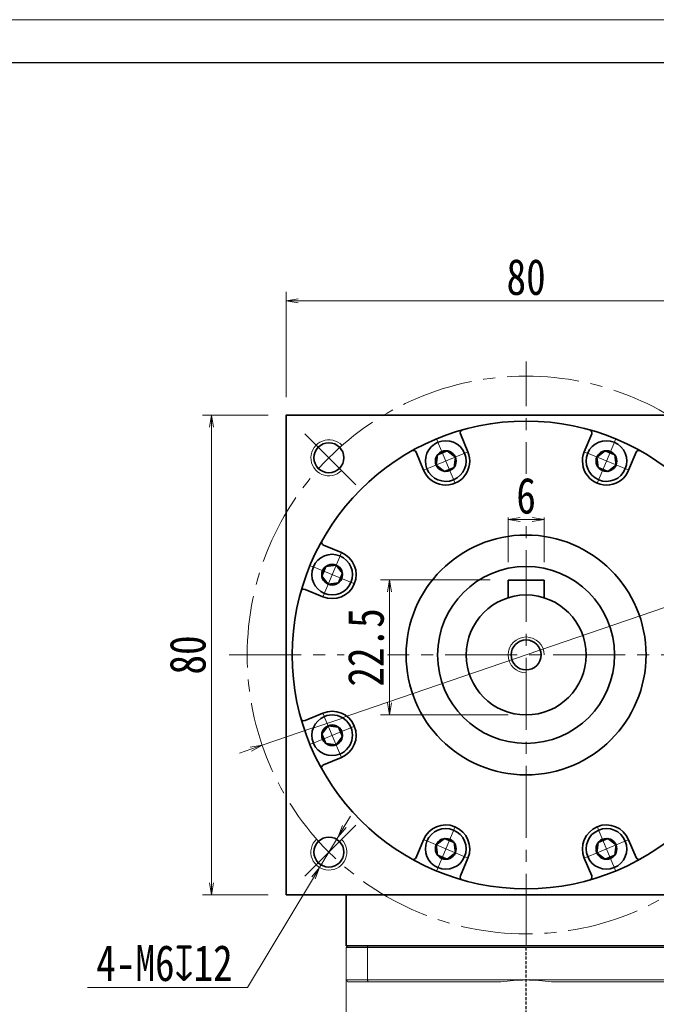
# Model space of a CAD drawing. Header units: millimetres. Extents: x -24 to 596, y -14 to 412.
# Tile 7 of 8: x 275 to 382, y 248 to 412. Entities that reach past the tile are written whole.
import ezdxf

# ---------------------------------------------------------------- set-up
doc = ezdxf.new("R2010")
doc.units = ezdxf.units.MM
doc.set_wipeout_variables(frame=1)
doc.linetypes.add('DASHED', pattern=[0.75, 0.5, -0.25])
doc.linetypes.add('点画线', pattern=[18, 12, -2, 2, -2])
for name, color, linetype, lineweight in [('EB0_1', 7, 'Continuous', 35), ('中心线层', 1, '点画线', 18), ('图框_外框线', 7, 'Continuous', 18), ('尺寸线层', 3, 'Continuous', 18), ('粗实线层', 7, 'Continuous', 35)]:
    doc.layers.add(name, color=color, linetype=linetype, lineweight=lineweight)
doc.styles.add('宋体', font='SimSun.ttf', dxfattribs={"width": 0.8})
doc.dimstyles.new('A水平标注$0', dxfattribs={"dimtxt": 3.5, "dimasz": 2, "dimexe": 1.5, "dimexo": 3, "dimgap": 1.1, "dimtad": 1, "dimtoh": 1, "dimdec": 4, "dimdsep": 46, "dimtxsty": '宋体', "dimblk": 'OPEN', "dimcen": 3, "dimclrd": 3, "dimclre": 3, "dimclrt": 6, "dimadec": 0, "dimazin": 0, "dimtm": 1e-09, "dimtfac": 1, "dimtdec": 4, "dimtix": 1, "dimtmove": 0, "dimatfit": 3, "dimldrblk": 'OPEN', "dimfxl": 0, "dimlwd": 13, "dimlwe": 13, "dimarcsym": 0})
doc.dimstyles.new('D直径标注φ25', dxfattribs={"dimtxt": 3.5, "dimasz": 2, "dimexe": 1, "dimexo": 3, "dimtad": 1, "dimtoh": 1, "dimdec": 1, "dimdsep": 46, "dimtxsty": '宋体', "dimblk": 'OPEN', "dimcen": 3, "dimclrd": 3, "dimclre": 3, "dimclrt": 130, "dimadec": 0, "dimazin": 0, "dimtm": 1e-09, "dimtfac": 1, "dimtdec": 1, "dimtmove": 0, "dimatfit": 0, "dimldrblk": 'OPEN', "dimfxl": 0, "dimlwd": 13, "dimlwe": 13, "dimarcsym": 0})
doc.dimstyles.new('螺孔(M8-7H)', dxfattribs={"dimtxt": 3.5, "dimasz": 2, "dimexe": 1.25, "dimexo": 3, "dimtad": 1, "dimtoh": 1, "dimdec": 4, "dimdsep": 46, "dimtxsty": '宋体', "dimblk": 'OPEN', "dimcen": 3, "dimclrd": 3, "dimclre": 3, "dimclrt": 2, "dimadec": 0, "dimazin": 0, "dimtm": 1e-09, "dimtfac": 1, "dimtdec": 4, "dimtmove": 0, "dimatfit": 3, "dimldrblk": 'OPEN', "dimfxl": 0, "dimlwd": 9, "dimlwe": 9, "dimarcsym": 0})

# ---------------------------------------------------------------- blocks, each defined once
blk = doc.blocks.new('_Open')
at = {"color": 0, "linetype": 'ByBlock', "lineweight": -2}
for p, q in [((-1, 0.167), (0, 0)), ((-1, -0.167), (0, 0)), ((0, 0), (-1, 0))]:
    blk.add_line(p, q, dxfattribs=at)
blk = doc.blocks.new('*D21')
at = {"layer": 'Defpoints', "color": 0, "transparency": 16777216}
for p in [(399.82, 365.58), (319.82, 346.52), (399.82, 346.52)]:
    blk.add_point(p, dxfattribs=at)
at = {"layer": '尺寸线层', "color": 3, "lineweight": 13, "transparency": 16777216}
for p, q in [((319.82, 349.52), (319.82, 367.08)), ((399.82, 349.52), (399.82, 367.08)), ((321.82, 365.58), (397.82, 365.58))]:
    blk.add_line(p, q, dxfattribs=at)
at = {"layer": '尺寸线层', "color": 3, "lineweight": 13, "transparency": 16777216, "xscale": 2, "yscale": 2, "zscale": 2}
for p, rotation in [((319.82, 365.58), 179.9999999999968), ((399.82, 365.58), 359.9999999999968)]:
    blk.add_blockref('_Open', p, dxfattribs=dict(at, rotation=rotation))
at = {"layer": '尺寸线层', "color": 6, "transparency": 16777216, "insert": (359.82, 369.51), "char_height": 6, "attachment_point": 5, "style": '宋体', "bg_fill": 3, "box_fill_scale": 1.1, "bg_fill_color": 257, "bg_fill_transparency": 0}
blk.add_mtext('80', dxfattribs=at)
blk = doc.blocks.new('*D22')
at = {"layer": 'Defpoints', "color": 0, "transparency": 16777216}
for p in [(307.37, 346.52), (319.82, 346.52), (319.82, 266.52)]:
    blk.add_point(p, dxfattribs=at)
at = {"layer": '尺寸线层', "color": 3, "lineweight": 13, "transparency": 16777216}
for p, q in [((316.82, 346.52), (305.87, 346.52)), ((307.37, 268.52), (307.37, 344.52)), ((316.82, 266.52), (305.87, 266.52))]:
    blk.add_line(p, q, dxfattribs=at)
at = {"layer": '尺寸线层', "color": 3, "lineweight": 13, "transparency": 16777216, "xscale": 2, "yscale": 2, "zscale": 2}
for p, rotation in [((307.37, 346.52), 90), ((307.37, 266.52), 270)]:
    blk.add_blockref('_Open', p, dxfattribs=dict(at, rotation=rotation))
at = {"layer": '尺寸线层', "color": 6, "transparency": 16777216, "insert": (303.43, 306.52), "char_height": 6, "attachment_point": 5, "rotation": 90, "style": '宋体', "bg_fill": 3, "box_fill_scale": 1.1, "bg_fill_color": 257, "bg_fill_transparency": 0}
blk.add_mtext('80', dxfattribs=at)
blk = doc.blocks.new('*X7')
at = {"layer": '中心线层', "linetype": '点画线', "lineweight": 18}
for p, q in [((0, -3.89), (0, 3.89)), ((-3.89, 0), (3.89, 0))]:
    blk.add_line(p, q, dxfattribs=at)
at = {"layer": '粗实线层'}
for p, q in [((-1.73, 0), (-0.87, 1.5)), ((-1.73, 0), (-0.87, -1.5)), ((-0.87, 1.5), (0.87, 1.5)), ((1.73, 0), (0.87, 1.5)), ((1.73, 0), (0.87, 1.5)), ((1.73, 0), (0.87, -1.5)), ((-0.87, -1.5), (0.87, -1.5))]:
    blk.add_line(p, q, dxfattribs=at)
blk.add_circle((0, 0), 1.73, dxfattribs=at)
for start, end in [(0, 180), (180, 360)]:
    blk.add_arc((0, 0), 3.39, start, end, dxfattribs=at)
blk = doc.blocks.new('*D31')
at = {"layer": 'Defpoints', "color": 0, "transparency": 16777216}
for p in [(356.82, 329.11), (356.82, 319.02), (362.82, 319.02)]:
    blk.add_point(p, dxfattribs=at)
at = {"layer": '尺寸线层', "color": 3, "lineweight": 13, "transparency": 16777216}
for p, q in [((356.82, 322.02), (356.82, 330.61)), ((362.82, 322.02), (362.82, 330.61)), ((360.82, 329.11), (358.82, 329.11))]:
    blk.add_line(p, q, dxfattribs=at)
at = {"layer": '尺寸线层', "color": 3, "lineweight": 13, "transparency": 16777216, "xscale": 2, "yscale": 2, "zscale": 2, "rotation": 180}
blk.add_blockref('_Open', (356.82, 329.11), dxfattribs=at)
at = {"layer": '尺寸线层', "color": 3, "lineweight": 13, "transparency": 16777216, "xscale": 2, "yscale": 2, "zscale": 2}
blk.add_blockref('_Open', (362.82, 329.11), dxfattribs=at)
at = {"layer": '尺寸线层', "color": 6, "transparency": 16777216, "insert": (359.82, 333.04), "char_height": 6, "attachment_point": 5, "style": '宋体', "bg_fill": 3, "box_fill_scale": 1.1, "bg_fill_color": 257, "bg_fill_transparency": 0}
blk.add_mtext('6', dxfattribs=at)
blk = doc.blocks.new('*D32')
at = {"layer": 'Defpoints', "color": 0, "transparency": 16777216}
for p in [(356.82, 319.02), (337.04, 296.52), (359.82, 296.52)]:
    blk.add_point(p, dxfattribs=at)
at = {"layer": '尺寸线层', "color": 3, "lineweight": 13, "transparency": 16777216}
for p, q in [((353.82, 319.02), (335.54, 319.02)), ((337.04, 317.02), (337.04, 298.52)), ((356.82, 296.52), (335.54, 296.52))]:
    blk.add_line(p, q, dxfattribs=at)
at = {"layer": '尺寸线层', "color": 3, "lineweight": 13, "transparency": 16777216, "xscale": 2, "yscale": 2, "zscale": 2}
for p, rotation in [((337.04, 319.02), 90), ((337.04, 296.52), 270)]:
    blk.add_blockref('_Open', p, dxfattribs=dict(at, rotation=rotation))
at = {"layer": '尺寸线层', "color": 6, "transparency": 16777216, "insert": (333.14, 307.77), "char_height": 6, "attachment_point": 5, "rotation": 90, "style": '宋体', "bg_fill": 3, "box_fill_scale": 1.1, "bg_fill_color": 257, "bg_fill_transparency": 0}
blk.add_mtext('22.5', dxfattribs=at)
blk = doc.blocks.new('*D34')
at = {"layer": 'Defpoints', "color": 0, "transparency": 16777216}
for p in [(403.81, 321.59), (315.83, 291.45)]:
    blk.add_point(p, dxfattribs=at)
at = {"layer": '尺寸线层', "color": 3, "lineweight": 13, "transparency": 16777216}
for p, q in [((405.7, 322.24), (414.39, 325.22)), ((414.39, 325.22), (427.03, 325.22)), ((315.83, 291.45), (403.81, 321.59)), ((313.94, 290.8), (312.05, 290.15))]:
    blk.add_line(p, q, dxfattribs=at)
at = {"layer": '尺寸线层', "color": 3, "lineweight": 13, "transparency": 16777216, "xscale": 2, "yscale": 2, "zscale": 2}
for p, rotation in [((403.81, 321.59), 198.9137033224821), ((315.83, 291.45), 18.91370332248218)]:
    blk.add_blockref('_Open', p, dxfattribs=dict(at, rotation=rotation))
at = {"layer": '尺寸线层', "color": 130, "transparency": 16777216, "insert": (421.21, 329.35), "char_height": 6, "attachment_point": 5, "style": '宋体'}
blk.add_mtext('φ93', dxfattribs=at)
blk = doc.blocks.new('*D36')
at = {"color": 3, "lineweight": 9, "transparency": 16777216}
for p, q in [((329.51, 277.92), (330.54, 279.64)), ((328.48, 276.21), (325.4, 271.07)), ((313.37, 251.04), (324.37, 269.35)), ((286.69, 251.04), (313.37, 251.04))]:
    blk.add_line(p, q, dxfattribs=at)
at = {"layer": 'Defpoints', "color": 0, "transparency": 16777216}
for p in [(328.48, 276.21), (325.4, 271.07)]:
    blk.add_point(p, dxfattribs=at)
at = {"color": 3, "lineweight": 9, "transparency": 16777216, "xscale": 2, "yscale": 2, "zscale": 2}
for p, rotation in [((328.48, 276.21), 239.0251113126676), ((325.4, 271.07), 59.0251113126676)]:
    blk.add_blockref('_Open', p, dxfattribs=dict(at, rotation=rotation))
at = {"color": 2, "transparency": 16777216, "insert": (299.53, 255.1), "char_height": 6, "attachment_point": 5, "style": '宋体'}
blk.add_mtext('4-M6{\\famgdt|b0|i0|c0|p0;x}{12}', dxfattribs=at)

msp = doc.modelspace()

# ---------------------------------------------------------------- linework, layer by layer
at = {"color": 7, "linetype": 'Continuous', "lineweight": 15}
for p, q in [((333.47746, 258.01793), (330.12134, 258.01793)), ((386.16522, 258.01793), (333.47746, 258.01793)), ((329.82134, 257.71793), (333.36383, 257.71793)), ((329.82134, 257.71793), (329.82134, 252.31793)), ((333.36383, 257.71793), (386.27885, 257.71793)), ((333.36383, 252.31793), (333.36383, 257.71793)), ((333.36383, 252.31793), (329.82134, 252.31793)), ((330.12134, 252.01793), (333.47746, 252.01793)), ((359.82134, 252.31793), (333.36383, 252.31793)), ((333.47746, 252.01793), (355.58932, 252.01793)), ((386.27885, 252.31793), (359.82134, 252.31793)), ((364.05336, 252.01793), (386.16522, 252.01793))]:
    msp.add_line(p, q, dxfattribs=at)
at = {"color": 1, "linetype": 'DASHED'}
msp.add_line((359.82134, 139.46623), (359.82134, 258.01793), dxfattribs=at)
at = {"color": 7, "linetype": 'Continuous', "lineweight": 15}
for start, end in [(90, 98.1096145), (81.8903855, 90)]:
    msp.add_arc((359.82134, 222.31793), 30, start, end, dxfattribs=at)
for points in [[(329.82134, 257.71793), (330.12134, 258.01793)], [(333.36383, 257.71793), (333.47746, 258.01793)], [(329.82134, 233.46793), (329.82134, 252.31793)], [(329.82134, 252.31793), (330.12134, 252.01793)], [(333.36383, 252.31793), (333.47746, 252.01793)]]:
    msp.add_open_spline(points, degree=1, dxfattribs=at)
at = {"layer": 'EB0_1'}
msp.add_line((389.82134, 258.01793), (329.82134, 258.01793), dxfattribs=at)
msp.add_line((389.82134, 258.01793), (329.82134, 258.01793), dxfattribs=at)
msp.add_line((389.82134, 258.01793), (329.82134, 258.01793), dxfattribs=at)
at = {"layer": '中心线层'}
for p, q in [((359.82134, 258.01793), (359.82134, 355.46241)), ((331.42746, 334.91181), (322.35787, 343.9814)), ((310.32134, 306.51793), (409.32134, 306.51793)), ((331.42746, 278.12405), (322.35787, 269.05446))]:
    msp.add_line(p, q, dxfattribs=at)
msp.add_circle((359.82134, 306.51793), 46.5, dxfattribs=at)
at = {"layer": '图框_外框线', "color": 3}
msp.add_lwpolyline([(-21.18002, -14.29651), (582.30414, -14.29651), (582.30414, 412.453), (-21.18002, 412.453)], close=True, dxfattribs=at)
at = {"layer": '图框_外框线', "color": 3, "lineweight": 25}
msp.add_lwpolyline([(14.74166, -7.11218), (575.11981, -7.11218), (575.11981, 405.26866), (14.74166, 405.26866)], close=True, dxfattribs=at)
at = {"layer": '粗实线层'}
for p, q in [((350.12294, 340.38445), (348.88453, 343.37422)), ((369.51974, 340.38445), (370.75815, 343.37422)), ((342.7319, 337.32298), (341.4935, 340.31275)), ((376.91078, 337.32298), (378.14918, 340.31275)), ((329.01629, 323.60737), (326.02651, 324.84577)), ((362.82134, 319.01793), (356.82134, 319.01793)), ((356.82134, 319.01793), (356.82134, 316.05732)), ((362.82134, 319.01793), (362.82134, 316.05732)), ((325.95482, 316.21633), (322.96505, 317.45474)), ((325.95482, 296.81953), (322.96505, 295.58112)), ((329.01629, 289.42849), (326.02651, 288.19008)), ((342.7319, 275.71288), (341.4935, 272.7231)), ((376.91078, 275.71288), (378.14918, 272.7231)), ((350.12294, 272.65141), (348.88453, 269.66164)), ((369.51974, 272.65141), (370.75815, 269.66164)), ((329.82134, 258.01793), (329.82134, 266.51793))]:
    msp.add_line(p, q, dxfattribs=at)
msp.add_lwpolyline([(319.82134, 266.51793), (319.82134, 346.51793), (399.82134, 346.51793), (399.82134, 266.51793)], close=True, dxfattribs=at)
for centre, radius in [((359.82134, 306.51793), 39), ((326.94087, 339.39839), 2.5), ((359.82134, 306.51793), 20), ((359.82134, 306.51793), 14.75), ((359.82134, 306.51793), 10), ((359.82134, 306.51793), 2.5), ((326.94087, 273.63746), 2.5)]:
    msp.add_circle(centre, radius, dxfattribs=at)
for centre, radius, start, end in [((349.34647, 343.56556), 0.5, 105.7874876, 202.5001118), ((370.29621, 343.56556), 0.5, 337.4998882, 74.2125124), ((341.03156, 340.12141), 0.5, 22.4998882, 119.2125124), ((346.42742, 338.85371), 4, 202.5, 22.5), ((373.21526, 338.85371), 4, 157.5, 337.5), ((378.61112, 340.12141), 0.5, 60.7874876, 157.5001118), ((326.21785, 325.30771), 0.5, 150.7874876, 247.5001118), ((327.48556, 319.91185), 4, 247.5, 67.5), ((322.77371, 316.9928), 0.5, 67.4998882, 164.2125124), ((322.77371, 296.04306), 0.5, 195.7874876, 292.5001118), ((327.48556, 293.12401), 4, 292.5, 112.5), ((326.21785, 287.72815), 0.5, 112.4998882, 209.2125124), ((346.42742, 274.18215), 4, 337.5, 157.5), ((373.21526, 274.18215), 4, 22.5, 202.5), ((341.03156, 272.91444), 0.5, 240.7874876, 337.5001118), ((378.61112, 272.91444), 0.5, 202.4998882, 299.2125124), ((349.34647, 269.47029), 0.5, 157.4998882, 254.2125124), ((370.29621, 269.47029), 0.5, 285.7874876, 22.5001118)]:
    msp.add_arc(centre, radius, start, end, dxfattribs=at)
at = {"layer": '粗实线层', "lineweight": 18}
for centre, start, end in [((326.94087, 339.39839), 43.1514284, 315), ((359.82134, 306.51793), 0, 270), ((326.94087, 273.63746), 133.1514284, 45)]:
    msp.add_arc(centre, 3, start, end, dxfattribs=at)

# ---------------------------------------------------------------- next in the draw order: dimensions: what is measured, and where the dimension line sits
at = {"layer": '尺寸线层'}
for base, p1, p2, picture, middle in [((399.82134, 365.57705), (319.82134, 346.51793), (399.82134, 346.51793), '*D21', (359.82134, 369.51001)), ((356.82134, 329.11042), (362.82134, 319.01793), (356.82134, 319.01793), '*D31', (359.82134, 333.04339))]:
    dim = msp.add_linear_dim(base=base, p1=p1, p2=p2, dimstyle='A水平标注$0', override={"dimtxt": 6, "dimgap": 1, "dimblk": 'Open', "dimtfill": 1, "dimtfillclr": 256}, dxfattribs=at)
    dim.commit()
    dim.dimension.update_dxf_attribs({"geometry": picture, "text_midpoint": middle})

# ---------------------------------------------------------------- next in the draw order: wipeouts: each hides what was drawn before it
for points in [[(349.55937, 340.15101), (349.55126, 340.17043), (349.54302, 340.18981), (349.53466, 340.20913), (349.52618, 340.2284), (349.51759, 340.24761), (349.50887, 340.26678), (349.50004, 340.28588), (349.49109, 340.30494), (349.48201, 340.32393), (349.47283, 340.34287), (349.46352, 340.36176), (349.4541, 340.38058), (349.44456, 340.39935), (349.4349, 340.41805), (349.42513, 340.4367), (349.41524, 340.45529), (349.40524, 340.47381), (349.39512, 340.49227), (349.38489, 340.51067), (349.37454, 340.529), (349.36408, 340.54727), (349.35351, 340.56547), (349.34282, 340.58361), (349.33202, 340.60168), (349.32111, 340.61968), (349.31009, 340.63762), (349.29895, 340.65549), (349.28771, 340.67328), (349.27636, 340.69101), (349.26489, 340.70867), (349.26489, 340.70867), (349.1763, 340.83759), (349.08184, 340.9623), (348.98174, 341.08251), (348.8762, 341.19798), (348.76544, 341.30845), (348.64971, 341.4137), (348.52924, 341.5135), (348.4043, 341.60763), (348.27514, 341.6959), (348.14206, 341.77811), (348.00532, 341.8541), (347.86522, 341.9237), (347.72206, 341.98676), (347.57614, 342.04315), (347.42778, 342.09275), (347.27728, 342.13545), (347.12498, 342.17117), (346.97119, 342.19982), (346.81625, 342.22134), (346.66047, 342.23569), (346.5042, 342.24284), (346.34776, 342.24278), (346.1915, 342.23549), (346.03574, 342.22101), (345.88081, 342.19935), (345.72704, 342.17057), (345.57477, 342.13473), (345.42431, 342.0919), (345.27599, 342.04218), (345.13012, 341.98566), (345.13012, 341.98566), (344.98702, 341.92248), (344.84698, 341.85276), (344.7103, 341.77666), (344.57728, 341.69433), (344.44821, 341.60595), (344.32334, 341.51171), (344.20296, 341.41181), (344.08731, 341.30647), (343.97665, 341.1959), (343.87121, 341.08034), (343.77121, 340.96004), (343.67686, 340.83526), (343.58837, 340.70626), (343.50593, 340.57331), (343.42971, 340.4367), (343.35988, 340.29672), (343.29657, 340.15367), (343.23993, 340.00785), (343.19008, 339.85957), (343.14712, 339.70914), (343.11115, 339.5569), (343.08224, 339.40316), (343.06046, 339.24825), (343.04584, 339.0925), (343.03842, 338.93624), (343.03823, 338.77981), (343.04524, 338.62353), (343.05946, 338.46775), (343.08086, 338.31278), (343.10937, 338.15897), (343.10937, 338.15897), (343.11375, 338.13838), (343.11826, 338.11781), (343.12289, 338.09728), (343.12765, 338.07677), (343.13254, 338.05629), (343.13756, 338.03585), (343.1427, 338.01544), (343.14797, 337.99505), (343.15336, 337.97471), (343.15888, 337.95439), (343.16453, 337.93411), (343.17031, 337.91387), (343.17621, 337.89366), (343.18223, 337.87349), (343.18838, 337.85335), (343.19465, 337.83326), (343.20105, 337.8132), (343.20758, 337.79319), (343.21422, 337.77321), (343.221, 337.75328), (343.22789, 337.73339), (343.23491, 337.71355), (343.24205, 337.69374), (343.24932, 337.67398), (343.2567, 337.65427), (343.26421, 337.6346), (343.27184, 337.61498), (343.2796, 337.59541), (343.28747, 337.57589), (343.29547, 337.55642), (343.29547, 337.55642), (343.36766, 337.39428), (343.44823, 337.23614), (343.53697, 337.08244), (343.63363, 336.9336), (343.73795, 336.79001), (343.84964, 336.65208), (343.9684, 336.52019), (344.0939, 336.39469), (344.22579, 336.27594), (344.36372, 336.16424), (344.5073, 336.05992), (344.65615, 335.96326), (344.80985, 335.87452), (344.96799, 335.79395), (345.13012, 335.72176), (345.29581, 335.65816), (345.46461, 335.60331), (345.63604, 335.55738), (345.80964, 335.52048), (345.98494, 335.49271), (346.16144, 335.47416), (346.33868, 335.46487), (346.51616, 335.46487), (346.6934, 335.47416), (346.8699, 335.49271), (347.0452, 335.52048), (347.2188, 335.55738), (347.39023, 335.60331), (347.55903, 335.65816), (347.72472, 335.72176), (347.72472, 335.72176), (347.88685, 335.79395), (348.04499, 335.87452), (348.19869, 335.96326), (348.34754, 336.05992), (348.49112, 336.16424), (348.62905, 336.27594), (348.76094, 336.39469), (348.88644, 336.52019), (349.0052, 336.65208), (349.11689, 336.79001), (349.22121, 336.9336), (349.31787, 337.08244), (349.40661, 337.23614), (349.48718, 337.39428), (349.55937, 337.55642), (349.62297, 337.72211), (349.67782, 337.8909), (349.72375, 338.06233), (349.76065, 338.23593), (349.78842, 338.41123), (349.80697, 338.58774), (349.81626, 338.76497), (349.81626, 338.94245), (349.80697, 339.11969), (349.78842, 339.2962), (349.76065, 339.47149), (349.72375, 339.64509), (349.67782, 339.81652), (349.62297, 339.98532)], [(376.34721, 337.55642), (376.35521, 337.57589), (376.36308, 337.59541), (376.37084, 337.61498), (376.37847, 337.6346), (376.38598, 337.65427), (376.39336, 337.67398), (376.40063, 337.69374), (376.40777, 337.71355), (376.41479, 337.73339), (376.42168, 337.75328), (376.42846, 337.77321), (376.4351, 337.79319), (376.44163, 337.8132), (376.44803, 337.83326), (376.4543, 337.85335), (376.46045, 337.87349), (376.46647, 337.89366), (376.47237, 337.91387), (376.47815, 337.93411), (376.4838, 337.95439), (376.48932, 337.97471), (376.49471, 337.99505), (376.49998, 338.01544), (376.50512, 338.03585), (376.51014, 338.05629), (376.51503, 338.07677), (376.51979, 338.09728), (376.52442, 338.11781), (376.52893, 338.13838), (376.53331, 338.15897), (376.53331, 338.15897), (376.56182, 338.31278), (376.58322, 338.46775), (376.59744, 338.62353), (376.60445, 338.77981), (376.60426, 338.93624), (376.59684, 339.0925), (376.58222, 339.24825), (376.56044, 339.40316), (376.53153, 339.5569), (376.49556, 339.70914), (376.4526, 339.85957), (376.40275, 340.00785), (376.34611, 340.15367), (376.2828, 340.29672), (376.21297, 340.4367), (376.13675, 340.57331), (376.05431, 340.70626), (375.96582, 340.83526), (375.87147, 340.96004), (375.77147, 341.08034), (375.66603, 341.1959), (375.55537, 341.30647), (375.43972, 341.41181), (375.31934, 341.51171), (375.19447, 341.60595), (375.0654, 341.69433), (374.93238, 341.77666), (374.7957, 341.85276), (374.65566, 341.92248), (374.51256, 341.98566), (374.51256, 341.98566), (374.36669, 342.04218), (374.21837, 342.0919), (374.06791, 342.13473), (373.91564, 342.17057), (373.76187, 342.19935), (373.60694, 342.22101), (373.45118, 342.23549), (373.29492, 342.24278), (373.13848, 342.24284), (372.98221, 342.23569), (372.82643, 342.22134), (372.67149, 342.19982), (372.5177, 342.17117), (372.3654, 342.13545), (372.2149, 342.09275), (372.06654, 342.04315), (371.92062, 341.98676), (371.77746, 341.9237), (371.63736, 341.8541), (371.50062, 341.77811), (371.36754, 341.6959), (371.23838, 341.60763), (371.11344, 341.5135), (370.99297, 341.4137), (370.87724, 341.30845), (370.76648, 341.19798), (370.66094, 341.08251), (370.56084, 340.9623), (370.46638, 340.83759), (370.37779, 340.70867), (370.37779, 340.70867), (370.36632, 340.69101), (370.35497, 340.67328), (370.34373, 340.65549), (370.33259, 340.63762), (370.32157, 340.61968), (370.31066, 340.60168), (370.29986, 340.58361), (370.28917, 340.56547), (370.2786, 340.54727), (370.26814, 340.529), (370.25779, 340.51067), (370.24756, 340.49227), (370.23744, 340.47381), (370.22744, 340.45529), (370.21755, 340.4367), (370.20778, 340.41805), (370.19812, 340.39935), (370.18858, 340.38058), (370.17916, 340.36176), (370.16985, 340.34287), (370.16067, 340.32393), (370.15159, 340.30494), (370.14264, 340.28588), (370.13381, 340.26678), (370.12509, 340.24761), (370.1165, 340.2284), (370.10802, 340.20913), (370.09966, 340.18981), (370.09142, 340.17043), (370.08331, 340.15101), (370.08331, 340.15101), (370.01971, 339.98532), (369.96486, 339.81652), (369.91893, 339.64509), (369.88203, 339.47149), (369.85426, 339.2962), (369.83571, 339.11969), (369.82642, 338.94245), (369.82642, 338.76497), (369.83571, 338.58774), (369.85426, 338.41123), (369.88203, 338.23593), (369.91893, 338.06233), (369.96486, 337.8909), (370.01971, 337.72211), (370.08331, 337.55642), (370.1555, 337.39428), (370.23607, 337.23614), (370.32481, 337.08244), (370.42147, 336.9336), (370.52579, 336.79001), (370.63748, 336.65208), (370.75624, 336.52019), (370.88174, 336.39469), (371.01363, 336.27594), (371.15156, 336.16424), (371.29514, 336.05992), (371.44399, 335.96326), (371.59769, 335.87452), (371.75583, 335.79395), (371.91796, 335.72176), (371.91796, 335.72176), (372.08365, 335.65816), (372.25245, 335.60331), (372.42388, 335.55738), (372.59748, 335.52048), (372.77278, 335.49271), (372.94928, 335.47416), (373.12652, 335.46487), (373.304, 335.46487), (373.48124, 335.47416), (373.65774, 335.49271), (373.83304, 335.52048), (374.00664, 335.55738), (374.17807, 335.60331), (374.34687, 335.65816), (374.51256, 335.72176), (374.67469, 335.79395), (374.83283, 335.87452), (374.98653, 335.96326), (375.13538, 336.05992), (375.27896, 336.16424), (375.41689, 336.27594), (375.54878, 336.39469), (375.67428, 336.52019), (375.79304, 336.65208), (375.90473, 336.79001), (376.00905, 336.9336), (376.10571, 337.08244), (376.19445, 337.23614), (376.27502, 337.39428)], [(328.78285, 323.0438), (328.76338, 323.0518), (328.74386, 323.05967), (328.72428, 323.06742), (328.70466, 323.07506), (328.685, 323.08256), (328.66529, 323.08995), (328.64553, 323.09722), (328.62572, 323.10436), (328.60588, 323.11138), (328.58599, 323.11827), (328.56605, 323.12504), (328.54608, 323.13169), (328.52606, 323.13822), (328.50601, 323.14462), (328.48591, 323.15089), (328.46578, 323.15704), (328.44561, 323.16306), (328.4254, 323.16896), (328.40516, 323.17474), (328.38488, 323.18038), (328.36456, 323.18591), (328.34421, 323.1913), (328.32383, 323.19657), (328.30342, 323.20171), (328.28297, 323.20673), (328.2625, 323.21162), (328.24199, 323.21638), (328.22146, 323.22101), (328.20089, 323.22552), (328.1803, 323.22989), (328.1803, 323.22989), (328.02649, 323.25841), (327.87152, 323.27981), (327.71574, 323.29403), (327.55946, 323.30104), (327.40303, 323.30084), (327.24677, 323.29343), (327.09102, 323.27881), (326.93611, 323.25703), (326.78237, 323.22812), (326.63012, 323.19214), (326.4797, 323.14919), (326.33142, 323.09934), (326.1856, 323.0427), (326.04255, 322.97939), (325.90257, 322.90956), (325.76596, 322.83334), (325.63301, 322.75089), (325.50401, 322.66241), (325.37923, 322.56806), (325.25893, 322.46806), (325.14337, 322.36262), (325.0328, 322.25195), (324.92746, 322.13631), (324.82756, 322.01593), (324.73332, 321.89106), (324.64494, 321.76198), (324.56261, 321.62897), (324.48651, 321.49229), (324.41679, 321.35225), (324.3536, 321.20915), (324.3536, 321.20915), (324.29709, 321.06328), (324.24737, 320.91496), (324.20454, 320.7645), (324.16869, 320.61222), (324.13991, 320.45846), (324.11826, 320.30353), (324.10378, 320.14777), (324.09649, 319.9915), (324.09643, 319.83507), (324.10358, 319.6788), (324.11793, 319.52302), (324.13945, 319.36808), (324.1681, 319.21429), (324.20381, 319.06198), (324.24652, 318.91149), (324.29611, 318.76313), (324.35251, 318.61721), (324.41557, 318.47405), (324.48517, 318.33395), (324.56116, 318.19721), (324.64337, 318.06412), (324.73164, 317.93497), (324.82577, 317.81003), (324.92557, 317.68956), (325.03082, 317.57383), (325.14129, 317.46307), (325.25676, 317.35753), (325.37697, 317.25742), (325.50168, 317.16297), (325.6306, 317.07438), (325.6306, 317.07438), (325.64826, 317.06291), (325.66599, 317.05156), (325.68378, 317.04031), (325.70165, 317.02918), (325.71958, 317.01816), (325.73759, 317.00725), (325.75566, 316.99645), (325.7738, 316.98576), (325.792, 316.97519), (325.81027, 316.96473), (325.8286, 316.95438), (325.847, 316.94415), (325.86546, 316.93403), (325.88398, 316.92403), (325.90257, 316.91414), (325.92121, 316.90437), (325.93992, 316.89471), (325.95869, 316.88517), (325.97751, 316.87575), (325.99639, 316.86644), (326.01533, 316.85725), (326.03433, 316.84818), (326.05338, 316.83923), (326.07249, 316.8304), (326.09165, 316.82168), (326.11087, 316.81308), (326.13014, 316.80461), (326.14946, 316.79625), (326.16884, 316.78801), (326.18826, 316.7799), (326.18826, 316.7799), (326.35395, 316.71629), (326.52274, 316.66145), (326.69418, 316.61551), (326.86778, 316.57861), (327.04307, 316.55085), (327.21958, 316.5323), (327.39682, 316.52301), (327.5743, 316.52301), (327.75153, 316.5323), (327.92804, 316.55085), (328.10333, 316.57861), (328.27694, 316.61551), (328.44837, 316.66145), (328.61716, 316.71629), (328.78285, 316.7799), (328.94499, 316.85208), (329.10312, 316.93266), (329.25683, 317.0214), (329.40567, 317.11806), (329.54926, 317.22238), (329.68719, 317.33407), (329.81908, 317.45283), (329.94458, 317.57833), (330.06333, 317.71022), (330.17502, 317.84815), (330.27934, 317.99173), (330.37601, 318.14058), (330.46475, 318.29428), (330.54532, 318.45242), (330.61751, 318.61455), (330.61751, 318.61455), (330.68111, 318.78024), (330.73596, 318.94904), (330.78189, 319.12047), (330.81879, 319.29407), (330.84655, 319.46937), (330.86511, 319.64587), (330.87439, 319.82311), (330.87439, 320.00059), (330.86511, 320.17783), (330.84655, 320.35433), (330.81879, 320.52963), (330.78189, 320.70323), (330.73596, 320.87466), (330.68111, 321.04345), (330.61751, 321.20915), (330.54532, 321.37128), (330.46475, 321.52942), (330.37601, 321.68312), (330.27934, 321.83197), (330.17502, 321.97555), (330.06333, 322.11348), (329.94458, 322.24537), (329.81908, 322.37087), (329.68719, 322.48963), (329.54926, 322.60132), (329.40567, 322.70564), (329.25683, 322.8023), (329.10312, 322.89104), (328.94499, 322.97161)], [(326.18826, 296.25596), (326.16884, 296.24784), (326.14946, 296.23961), (326.13014, 296.23125), (326.11087, 296.22277), (326.09165, 296.21418), (326.07249, 296.20546), (326.05338, 296.19663), (326.03433, 296.18767), (326.01533, 296.1786), (325.99639, 296.16941), (325.97751, 296.16011), (325.95869, 296.15068), (325.93992, 296.14114), (325.92121, 296.13149), (325.90257, 296.12172), (325.88398, 296.11183), (325.86546, 296.10183), (325.847, 296.09171), (325.8286, 296.08147), (325.81027, 296.07113), (325.792, 296.06067), (325.7738, 296.05009), (325.75566, 296.03941), (325.73759, 296.02861), (325.71958, 296.0177), (325.70165, 296.00668), (325.68378, 295.99554), (325.66599, 295.9843), (325.64826, 295.97295), (325.6306, 295.96148), (325.6306, 295.96148), (325.50168, 295.87288), (325.37697, 295.77843), (325.25676, 295.67833), (325.14129, 295.57279), (325.03082, 295.46203), (324.92557, 295.3463), (324.82577, 295.22583), (324.73164, 295.10089), (324.64337, 294.97173), (324.56116, 294.83865), (324.48517, 294.70191), (324.41557, 294.56181), (324.35251, 294.41865), (324.29611, 294.27273), (324.24652, 294.12437), (324.20381, 293.97387), (324.1681, 293.82157), (324.13945, 293.66778), (324.11793, 293.51283), (324.10358, 293.35706), (324.09643, 293.20079), (324.09649, 293.04435), (324.10378, 292.88809), (324.11826, 292.73233), (324.13991, 292.5774), (324.16869, 292.42363), (324.20454, 292.27136), (324.24737, 292.1209), (324.29709, 291.97258), (324.3536, 291.82671), (324.3536, 291.82671), (324.41679, 291.6836), (324.48651, 291.54357), (324.56261, 291.40689), (324.64494, 291.27387), (324.73332, 291.1448), (324.82756, 291.01993), (324.92746, 290.89955), (325.0328, 290.7839), (325.14337, 290.67324), (325.25893, 290.5678), (325.37923, 290.4678), (325.50401, 290.37345), (325.63301, 290.28496), (325.76596, 290.20252), (325.90257, 290.1263), (326.04255, 290.05646), (326.1856, 289.99316), (326.33142, 289.93652), (326.4797, 289.88667), (326.63012, 289.84371), (326.78237, 289.80774), (326.93611, 289.77883), (327.09102, 289.75705), (327.24677, 289.74243), (327.40303, 289.73501), (327.55946, 289.73481), (327.71574, 289.74183), (327.87152, 289.75605), (328.02649, 289.77744), (328.1803, 289.80596), (328.1803, 289.80596), (328.20089, 289.81034), (328.22146, 289.81485), (328.24199, 289.81948), (328.2625, 289.82424), (328.28297, 289.82913), (328.30342, 289.83415), (328.32383, 289.83929), (328.34421, 289.84456), (328.36456, 289.84995), (328.38488, 289.85547), (328.40516, 289.86112), (328.4254, 289.86689), (328.44561, 289.87279), (328.46578, 289.87882), (328.48591, 289.88497), (328.50601, 289.89124), (328.52606, 289.89764), (328.54608, 289.90417), (328.56605, 289.91081), (328.58599, 289.91758), (328.60588, 289.92448), (328.62572, 289.9315), (328.64553, 289.93864), (328.66529, 289.94591), (328.685, 289.95329), (328.70466, 289.9608), (328.72428, 289.96843), (328.74386, 289.97619), (328.76338, 289.98406), (328.78285, 289.99206), (328.78285, 289.99206), (328.94499, 290.06424), (329.10312, 290.14482), (329.25683, 290.23356), (329.40567, 290.33022), (329.54926, 290.43454), (329.68719, 290.54623), (329.81908, 290.66499), (329.94458, 290.79049), (330.06333, 290.92238), (330.17502, 291.06031), (330.27934, 291.20389), (330.37601, 291.35274), (330.46475, 291.50644), (330.54532, 291.66458), (330.61751, 291.82671), (330.68111, 291.9924), (330.73596, 292.1612), (330.78189, 292.33263), (330.81879, 292.50623), (330.84655, 292.68152), (330.86511, 292.85803), (330.87439, 293.03527), (330.87439, 293.21275), (330.86511, 293.38999), (330.84655, 293.56649), (330.81879, 293.74179), (330.78189, 293.91539), (330.73596, 294.08682), (330.68111, 294.25561), (330.61751, 294.42131), (330.61751, 294.42131), (330.54532, 294.58344), (330.46475, 294.74158), (330.37601, 294.89528), (330.27934, 295.04413), (330.17502, 295.18771), (330.06333, 295.32564), (329.94458, 295.45753), (329.81908, 295.58303), (329.68719, 295.70178), (329.54926, 295.81348), (329.40567, 295.9178), (329.25683, 296.01446), (329.10312, 296.1032), (328.94499, 296.18377), (328.78285, 296.25596), (328.61716, 296.31956), (328.44837, 296.37441), (328.27694, 296.42034), (328.10333, 296.45724), (327.92804, 296.48501), (327.75153, 296.50356), (327.5743, 296.51285), (327.39682, 296.51285), (327.21958, 296.50356), (327.04307, 296.48501), (326.86778, 296.45724), (326.69418, 296.42034), (326.52274, 296.37441), (326.35395, 296.31956)], [(343.29547, 275.47944), (343.28747, 275.45997), (343.2796, 275.44044), (343.27184, 275.42087), (343.26421, 275.40125), (343.2567, 275.38159), (343.24932, 275.36187), (343.24205, 275.34212), (343.23491, 275.32231), (343.22789, 275.30247), (343.221, 275.28258), (343.21422, 275.26264), (343.20758, 275.24267), (343.20105, 275.22265), (343.19465, 275.2026), (343.18838, 275.1825), (343.18223, 275.16237), (343.17621, 275.1422), (343.17031, 275.12199), (343.16453, 275.10175), (343.15888, 275.08147), (343.15336, 275.06115), (343.14797, 275.0408), (343.1427, 275.02042), (343.13756, 275.00001), (343.13254, 274.97956), (343.12765, 274.95909), (343.12289, 274.93858), (343.11826, 274.91805), (343.11375, 274.89748), (343.10937, 274.87689), (343.10937, 274.87689), (343.08086, 274.72308), (343.05946, 274.56811), (343.04524, 274.41233), (343.03823, 274.25605), (343.03842, 274.09961), (343.04584, 273.94336), (343.06046, 273.78761), (343.08224, 273.6327), (343.11115, 273.47896), (343.14712, 273.32671), (343.19008, 273.17629), (343.23993, 273.02801), (343.29657, 272.88219), (343.35988, 272.73914), (343.42971, 272.59916), (343.50593, 272.46255), (343.58837, 272.3296), (343.67686, 272.2006), (343.77121, 272.07581), (343.87121, 271.95552), (343.97665, 271.83996), (344.08731, 271.72939), (344.20296, 271.62404), (344.32334, 271.52415), (344.44821, 271.42991), (344.57728, 271.34153), (344.7103, 271.2592), (344.84698, 271.1831), (344.98702, 271.11338), (345.13012, 271.05019), (345.13012, 271.05019), (345.27599, 270.99368), (345.42431, 270.94395), (345.57477, 270.90113), (345.72704, 270.86528), (345.88081, 270.8365), (346.03574, 270.81485), (346.1915, 270.80036), (346.34776, 270.79308), (346.5042, 270.79301), (346.66047, 270.80017), (346.81625, 270.81452), (346.97119, 270.83604), (347.12498, 270.86469), (347.27728, 270.9004), (347.42778, 270.9431), (347.57614, 270.9927), (347.72206, 271.04909), (347.86522, 271.11216), (348.00532, 271.18176), (348.14206, 271.25774), (348.27514, 271.33996), (348.4043, 271.42823), (348.52924, 271.52236), (348.64971, 271.62216), (348.76544, 271.72741), (348.8762, 271.83788), (348.98174, 271.95335), (349.08184, 272.07356), (349.1763, 272.19826), (349.26489, 272.32719), (349.26489, 272.32719), (349.27636, 272.34485), (349.28771, 272.36257), (349.29895, 272.38037), (349.31009, 272.39824), (349.32111, 272.41617), (349.33202, 272.43418), (349.34282, 272.45225), (349.35351, 272.47039), (349.36408, 272.48859), (349.37454, 272.50686), (349.38489, 272.52519), (349.39512, 272.54359), (349.40524, 272.56205), (349.41524, 272.58057), (349.42513, 272.59916), (349.4349, 272.6178), (349.44456, 272.63651), (349.4541, 272.65528), (349.46352, 272.6741), (349.47283, 272.69298), (349.48201, 272.71192), (349.49109, 272.73092), (349.50004, 272.74997), (349.50887, 272.76908), (349.51759, 272.78824), (349.52618, 272.80746), (349.53466, 272.82673), (349.54302, 272.84605), (349.55126, 272.86542), (349.55937, 272.88485), (349.55937, 272.88485), (349.62297, 273.05054), (349.67782, 273.21933), (349.72375, 273.39077), (349.76065, 273.56437), (349.78842, 273.73966), (349.80697, 273.91617), (349.81626, 274.09341), (349.81626, 274.27089), (349.80697, 274.44812), (349.78842, 274.62463), (349.76065, 274.79992), (349.72375, 274.97353), (349.67782, 275.14496), (349.62297, 275.31375), (349.55937, 275.47944), (349.48718, 275.64158), (349.40661, 275.79971), (349.31787, 275.95342), (349.22121, 276.10226), (349.11689, 276.24585), (349.0052, 276.38377), (348.88644, 276.51567), (348.76094, 276.64116), (348.62905, 276.75992), (348.49112, 276.87161), (348.34754, 276.97593), (348.19869, 277.0726), (348.04499, 277.16134), (347.88685, 277.24191), (347.72472, 277.3141), (347.72472, 277.3141), (347.55903, 277.3777), (347.39023, 277.43254), (347.2188, 277.47848), (347.0452, 277.51538), (346.8699, 277.54314), (346.6934, 277.56169), (346.51616, 277.57098), (346.33868, 277.57098), (346.16144, 277.56169), (345.98494, 277.54314), (345.80964, 277.51538), (345.63604, 277.47848), (345.46461, 277.43254), (345.29581, 277.3777), (345.13012, 277.3141), (344.96799, 277.24191), (344.80985, 277.16134), (344.65615, 277.0726), (344.5073, 276.97593), (344.36372, 276.87161), (344.22579, 276.75992), (344.0939, 276.64116), (343.9684, 276.51567), (343.84964, 276.38377), (343.73795, 276.24585), (343.63363, 276.10226), (343.53697, 275.95342), (343.44823, 275.79971), (343.36766, 275.64158)], [(370.08331, 272.88485), (370.09142, 272.86542), (370.09966, 272.84605), (370.10802, 272.82673), (370.1165, 272.80746), (370.12509, 272.78824), (370.13381, 272.76908), (370.14264, 272.74997), (370.15159, 272.73092), (370.16067, 272.71192), (370.16985, 272.69298), (370.17916, 272.6741), (370.18858, 272.65528), (370.19812, 272.63651), (370.20778, 272.6178), (370.21755, 272.59916), (370.22744, 272.58057), (370.23744, 272.56205), (370.24756, 272.54359), (370.25779, 272.52519), (370.26814, 272.50686), (370.2786, 272.48859), (370.28917, 272.47039), (370.29986, 272.45225), (370.31066, 272.43418), (370.32157, 272.41617), (370.33259, 272.39824), (370.34373, 272.38037), (370.35497, 272.36257), (370.36632, 272.34485), (370.37779, 272.32719), (370.37779, 272.32719), (370.46638, 272.19826), (370.56084, 272.07356), (370.66094, 271.95335), (370.76648, 271.83788), (370.87724, 271.72741), (370.99297, 271.62216), (371.11344, 271.52236), (371.23838, 271.42823), (371.36754, 271.33996), (371.50062, 271.25774), (371.63736, 271.18176), (371.77746, 271.11216), (371.92062, 271.04909), (372.06654, 270.9927), (372.2149, 270.9431), (372.3654, 270.9004), (372.5177, 270.86469), (372.67149, 270.83604), (372.82643, 270.81452), (372.98221, 270.80017), (373.13848, 270.79301), (373.29492, 270.79308), (373.45118, 270.80036), (373.60694, 270.81485), (373.76187, 270.8365), (373.91564, 270.86528), (374.06791, 270.90113), (374.21837, 270.94395), (374.36669, 270.99368), (374.51256, 271.05019), (374.51256, 271.05019), (374.65566, 271.11338), (374.7957, 271.1831), (374.93238, 271.2592), (375.0654, 271.34153), (375.19447, 271.42991), (375.31934, 271.52415), (375.43972, 271.62404), (375.55537, 271.72939), (375.66603, 271.83996), (375.77147, 271.95552), (375.87147, 272.07581), (375.96582, 272.2006), (376.05431, 272.3296), (376.13675, 272.46255), (376.21297, 272.59916), (376.2828, 272.73914), (376.34611, 272.88219), (376.40275, 273.02801), (376.4526, 273.17629), (376.49556, 273.32671), (376.53153, 273.47896), (376.56044, 273.6327), (376.58222, 273.78761), (376.59684, 273.94336), (376.60426, 274.09961), (376.60445, 274.25605), (376.59744, 274.41233), (376.58322, 274.56811), (376.56182, 274.72308), (376.53331, 274.87689), (376.53331, 274.87689), (376.52893, 274.89748), (376.52442, 274.91805), (376.51979, 274.93858), (376.51503, 274.95909), (376.51014, 274.97956), (376.50512, 275.00001), (376.49998, 275.02042), (376.49471, 275.0408), (376.48932, 275.06115), (376.4838, 275.08147), (376.47815, 275.10175), (376.47237, 275.12199), (376.46647, 275.1422), (376.46045, 275.16237), (376.4543, 275.1825), (376.44803, 275.2026), (376.44163, 275.22265), (376.4351, 275.24267), (376.42846, 275.26264), (376.42168, 275.28258), (376.41479, 275.30247), (376.40777, 275.32231), (376.40063, 275.34212), (376.39336, 275.36187), (376.38598, 275.38159), (376.37847, 275.40125), (376.37084, 275.42087), (376.36308, 275.44044), (376.35521, 275.45997), (376.34721, 275.47944), (376.34721, 275.47944), (376.27502, 275.64158), (376.19445, 275.79971), (376.10571, 275.95342), (376.00905, 276.10226), (375.90473, 276.24585), (375.79304, 276.38377), (375.67428, 276.51567), (375.54878, 276.64116), (375.41689, 276.75992), (375.27896, 276.87161), (375.13538, 276.97593), (374.98653, 277.0726), (374.83283, 277.16134), (374.67469, 277.24191), (374.51256, 277.3141), (374.34687, 277.3777), (374.17807, 277.43254), (374.00664, 277.47848), (373.83304, 277.51538), (373.65774, 277.54314), (373.48124, 277.56169), (373.304, 277.57098), (373.12652, 277.57098), (372.94928, 277.56169), (372.77278, 277.54314), (372.59748, 277.51538), (372.42388, 277.47848), (372.25245, 277.43254), (372.08365, 277.3777), (371.91796, 277.3141), (371.91796, 277.3141), (371.75583, 277.24191), (371.59769, 277.16134), (371.44399, 277.0726), (371.29514, 276.97593), (371.15156, 276.87161), (371.01363, 276.75992), (370.88174, 276.64116), (370.75624, 276.51567), (370.63748, 276.38377), (370.52579, 276.24585), (370.42147, 276.10226), (370.32481, 275.95342), (370.23607, 275.79971), (370.1555, 275.64158), (370.08331, 275.47944), (370.01971, 275.31375), (369.96486, 275.14496), (369.91893, 274.97353), (369.88203, 274.79992), (369.85426, 274.62463), (369.83571, 274.44812), (369.82642, 274.27089), (369.82642, 274.09341), (369.83571, 273.91617), (369.85426, 273.73966), (369.88203, 273.56437), (369.91893, 273.39077), (369.96486, 273.21933), (370.01971, 273.05054)]]:
    msp.add_wipeout(points).dxf.layer = '粗实线层'

# ---------------------------------------------------------------- next in the draw order: block references
at = {"layer": '粗实线层'}
for p, rotation in [((346.42742, 338.85371), 22.5), ((373.21526, 338.85371), 337.5000000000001), ((327.48556, 319.91185), 67.50000000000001), ((327.48556, 293.12401), 112.5), ((346.42742, 274.18215), 157.5000000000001), ((373.21526, 274.18215), 202.4999999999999)]:
    msp.add_blockref('*X7', p, dxfattribs=dict(at, rotation=rotation))

# ---------------------------------------------------------------- next in the draw order: dimensions: what is measured, and where the dimension line sits
at = {"layer": '尺寸线层'}
dim = msp.add_linear_dim(base=(307.36632, 346.51793), p1=(319.82134, 266.51793), p2=(319.82134, 346.51793), angle=90, dimstyle='A水平标注$0', override={"dimtxt": 6, "dimgap": 1, "dimblk": 'Open', "dimtfill": 1, "dimtfillclr": 256}, dxfattribs=at)
dim.commit()
dim.dimension.update_dxf_attribs({"geometry": '*D22', "text_midpoint": (303.43336, 306.51793)})

# ---------------------------------------------------------------- next in the draw order: dimensions: what is measured, and where the dimension line sits
dim = msp.add_diameter_dim_2p(p1=(328.48486, 276.20964), p2=(325.39689, 271.06528), text='4-M<>{\\famgdt|b0|i0|c0|p0;x}{12}', dimstyle='螺孔(M8-7H)', override={"dimtxt": 6, "dimgap": 1, "dimtad": 1, "dimtih": 0, "dimtoh": 1, "dimdec": 4, "dimlfac": 1, "dimpost": '<>', "dimcen": 0, "dimse1": 0, "dimse2": 0, "dimsd1": 0, "dimsd2": 0, "dimtix": 0, "dimtofl": 1, "dimatfit": 3, "dimtvp": 0.1, "dimtfill": 0})
dim.commit()
dim.dimension.update_dxf_attribs({"geometry": '*D36', "text_midpoint": (299.53416, 251.0359), "dimtype": 163})
dim = msp.add_linear_dim(base=(337.04293, 296.51793), p1=(356.82134, 319.01793), p2=(359.82134, 296.51793), angle=270, dimstyle='A水平标注$0', override={"dimtxt": 6, "dimgap": 1, "dimblk": 'Open', "dimtfill": 1, "dimtfillclr": 256}, dxfattribs=at)
dim.commit()
dim.dimension.update_dxf_attribs({"geometry": '*D32', "text_midpoint": (333.14349, 307.76793)})

# ---------------------------------------------------------------- next in the draw order: dimensions: what is measured, and where the dimension line sits
dim = msp.add_diameter_dim_2p(p1=(315.83197, 291.44525), p2=(403.81071, 321.59061), dimstyle='D直径标注φ25', override={"dimtxt": 6, "dimgap": 1, "dimpost": 'φ<>', "dimblk": 'Open', "dimtfill": 0, "dimtfillclr": 256}, dxfattribs=at)
dim.commit()
dim.dimension.update_dxf_attribs({"geometry": '*D34', "text_midpoint": (421.20872, 325.21544), "dimtype": 163})

doc.saveas('drawing.dxf')
